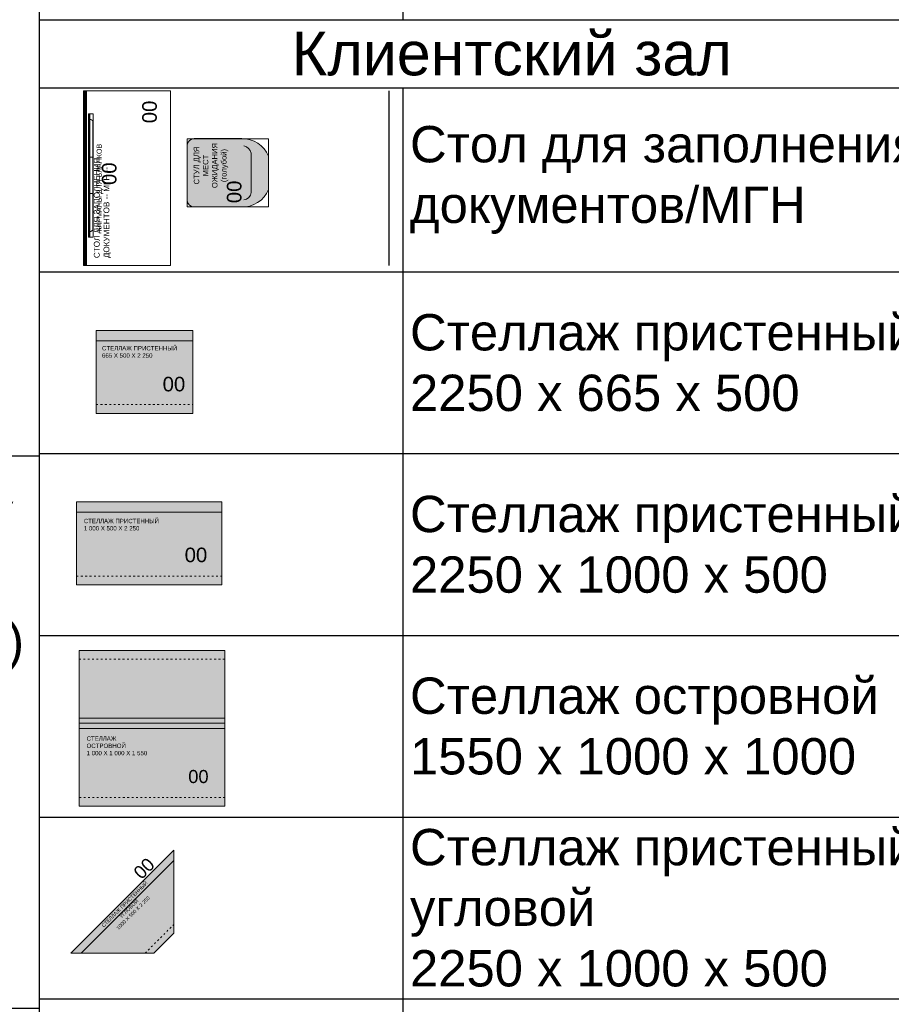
# Model space of a CAD drawing. Header units: millimetres. Extents: x -692150 to 2662533, y -92609 to 65084.
# Tile 41 of 256: x -66138 to -60145, y -47898 to -41125. Entities that reach past the tile are written whole.
import ezdxf
from ezdxf import colors
from ezdxf.entities.mleader import LeaderData, LeaderLine
from ezdxf.math import Vec2, Vec3

# ---------------------------------------------------------------- set-up
doc = ezdxf.new("R2010")
doc.units = ezdxf.units.MM
doc.linetypes.add('ACAD_ISO03W100', pattern=[30, 12, -18])
doc.layers.get('Defpoints').update_dxf_attribs({"color": 30})
doc.layers.add('09_АР_Мебель', color=7, linetype='Continuous', lineweight=9, true_color=0x000000)
doc.layers.add('1. ПОДЛОЖКА', color=7, linetype='Continuous', lineweight=0, true_color=0x9b9292)
doc.layers.add('11_АР_Номер мебели', color=1, linetype='Continuous', lineweight=13, plot=False)
doc.layers.add('17_АР_Текст', color=235, linetype='Continuous', lineweight=0)
doc.styles.add('_ТЕКСТОВЫЙ', font='arial.ttf', dxfattribs={"width": 0.8})
doc.styles.add('HVAC_AEP', font='arial.ttf')
doc.styles.get("Standard").update_dxf_attribs({"font": 'arial.ttf'})

# ---------------------------------------------------------------- blocks, each defined once
blk = doc.blocks.new('*T215')
at = {"color": 0, "linetype": 'ByBlock', "lineweight": -2, "transparency": 16777216}
for p, q in [((0, 0), (8500, 0)), ((0, 0), (0, -27939.33333333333)), ((8500, 0), (8500, -27939.33333333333)), ((0, -469.6666666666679), (8500, -469.6666666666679)), ((4500, -469.6666666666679), (4500, -27939.33333333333)), ((0, -4969.666666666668), (8500, -4969.666666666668)), ((0, -9469.666666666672), (8500, -9469.666666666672)), ((0, -13269.66666666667), (8500, -13269.66666666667)), ((0, -16669.66666666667), (8500, -16669.66666666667)), ((0, -20469.66666666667), (8500, -20469.66666666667)), ((0, -24269.66666666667), (8500, -24269.66666666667)), ((0, -26370.40563892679), (8500, -26370.40563892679)), ((0, -27939.33333333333), (8500, -27939.33333333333))]:
    blk.add_line(p, q, dxfattribs=at)
at = {"color": 0, "lineweight": 15, "transparency": 16777216, "style": 'HVAC_AEP'}
for s, insert, char_height, width, attachment_point in [('{\\H0.83333x;\\C256;Готовые блоки (Барьеры, АРМ, Почтальоны)}', (4250, -234.8333333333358), 300, 8497, 5), ('{\\fCalibri|b0|i0|c204|p34;\\C256;Группа блоков 1200\\P\\PПо невозможности разместить стандартный барьер для приёма посылок, применить откидную столешницу для МГН}', (4550, -2719.666666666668), 250, 3900, 4), ('{\\fCalibri|b0|i0|c204|p34;\\C256;Группа блоков 1400\\P\\PПо невозможности разместить стандартный барьер для приёма посылок, применить откидную столешницу для МГН}', (4550, -7219.666666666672), 250, 3900, 4), ('{\\fCalibri|b0|i0|c204|p34;\\C256;Группа блоков \\P\\PПочта банк 1400}', (4550, -11369.66666666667), 250, 3900, 4), ('{\\fCalibri|b0|i0|c204|p34;\\C256;Группа блоков \\P\\PПочта банк 1200}', (4550, -14969.66666666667), 250, 3900, 4), ('{\\C256;ГРУППА МЕБЕЛИ ЦСУ (ЦЕНТР СОЦИАЛЬНЫХ УСЛУГ)\\P\\PЕсли не помещается в кабинете можно установить в клиентском зале }', (4550, -18569.66666666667), 250, 3900, 4), ('{\\C256;ГРУППА МЕБЕЛИ ЦСУ (ЦЕНТР СОЦИАЛЬНЫХ УСЛУГ)\\P\\P\\fCalibri|b0|i0|c204|p34;Если нет места на стол 1400 ставим выноску на стол МГН 1200}', (4550, -22369.66666666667), 250, 3900, 4)]:
    blk.add_mtext(s, dxfattribs=dict(at, insert=insert, char_height=char_height, width=width, attachment_point=attachment_point))
blk = doc.blocks.new('_Dot')
at = {"color": 0, "linetype": 'ByBlock', "lineweight": -2}
blk.add_line((-0.5, 0), (-1, 0), dxfattribs=at)
at = {"color": 0, "linetype": 'ByBlock', "const_width": 0.5}
blk.add_lwpolyline([(-0.25, 0, 1), (0.25, 0, 1)], format="xyb", close=True, dxfattribs=at)
blk = doc.blocks.new('*T216')
at = {"color": 0, "linetype": 'ByBlock', "lineweight": -2, "transparency": 16777216}
for p, q in [((0, 0), (6500, 0)), ((0, 0), (0, -13669.66666666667)), ((6500, 0), (6500, -13669.66666666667)), ((0, -469.6666666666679), (6500, -469.6666666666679)), ((2500, -469.6666666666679), (2500, -13669.66666666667)), ((0, -1669.666666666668), (6500, -1669.666666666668)), ((0, -2869.666666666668), (6500, -2869.666666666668)), ((0, -4069.666666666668), (6500, -4069.666666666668)), ((0, -5269.666666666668), (6500, -5269.666666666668)), ((0, -6469.666666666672), (6500, -6469.666666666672)), ((0, -7669.666666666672), (6500, -7669.666666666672)), ((0, -8869.666666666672), (6500, -8869.666666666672)), ((0, -10069.66666666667), (6500, -10069.66666666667)), ((0, -11269.66666666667), (6500, -11269.66666666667)), ((0, -12469.66666666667), (6500, -12469.66666666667)), ((0, -13669.66666666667), (6500, -13669.66666666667))]:
    blk.add_line(p, q, dxfattribs=at)
at = {"color": 0, "lineweight": 15, "transparency": 16777216, "style": 'HVAC_AEP'}
for s, insert, char_height, width, attachment_point in [('Хранение (стеллажи, шкафы)', (3250, -234.8333333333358), 300, 6497, 5), ('Стеллаж 400мм', (2550, -1069.666666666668), 250, 3900, 4), ('Стеллаж 600мм', (2550, -2269.666666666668), 250, 3900, 4), ('Стеллаж для^Jрозницы 400мм', (2550, -3469.666666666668), 250, 3900, 4), ('Стеллаж для^Jрозницы 600мм', (2550, -4669.666666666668), 250, 3900, 4), ('Шкаф ТМЦ', (2550, -5869.666666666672), 250, 3900, 4), ('Шкаф для розницы', (2550, -7069.666666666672), 250, 3900, 4), ('Шкаф Архива', (2550, -8269.666666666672), 250, 3900, 4), ('Сейф', (2550, -9469.666666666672), 250, 3900, 4), ('Шкаф уборочного^Jинвентаря', (2550, -10669.66666666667), 250, 3900, 4), ('Шкаф для одежды', (2550, -11869.66666666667), 250, 3900, 4), ('Шкаф для личных^Jвещей', (2550, -13069.66666666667), 250, 3900, 4)]:
    blk.add_mtext(s, dxfattribs=dict(at, insert=insert, char_height=char_height, width=width, attachment_point=attachment_point))
blk = doc.blocks.new('*T217')
at = {"color": 0, "linetype": 'ByBlock', "lineweight": -2, "transparency": 16777216}
for p, q in [((0, 0), (6500, 0)), ((0, 0), (0, -14269.66666666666)), ((6500, 0), (6500, -14269.66666666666)), ((0, -469.6666666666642), (6500, -469.6666666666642)), ((2500, -469.6666666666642), (2500, -14269.66666666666)), ((0, -1735.196452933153), (6500, -1735.196452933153)), ((0, -2985.196452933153), (6500, -2985.196452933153)), ((0, -4235.196452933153), (6500, -4235.196452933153)), ((0, -5485.196452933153), (6500, -5485.196452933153)), ((0, -6735.196452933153), (6500, -6735.196452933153)), ((0, -7985.196452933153), (6500, -7985.196452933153)), ((0, -9235.196452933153), (6500, -9235.196452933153)), ((0, -10335.19645293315), (6500, -10335.19645293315)), ((0, -11435.19645293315), (6500, -11435.19645293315)), ((0, -12535.19645293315), (6500, -12535.19645293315)), ((0, -14269.66666666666), (6500, -14269.66666666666))]:
    blk.add_line(p, q, dxfattribs=at)
at = {"color": 0, "lineweight": 15, "transparency": 16777216, "style": 'HVAC_AEP'}
for s, insert, char_height, width, attachment_point in [('Клиентский зал', (3250, -234.8333333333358), 300, 6497, 5), ('Стол для заполнения^Jдокументов/МГН', (2550, -1102.431559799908), 250, 3900, 4), ('Стеллаж пристенный^J2250 х 665 х 500', (2550, -2360.196452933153), 250, 3900, 4), ('Стеллаж пристенный^J2250 х 1000 х 500', (2550, -3610.196452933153), 250, 3900, 4), ('Стеллаж островной^J1550 х 1000 х 1000', (2550, -4860.196452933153), 250, 3900, 4), ('Стеллаж пристенный^Jугловой^J2250 х 1000 х 500', (2550, -6110.196452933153), 250, 3900, 4), ('Стул для мест^Jожидания (голубой)', (2550, -7360.196452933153), 250, 3900, 4), ('Рекламно^Jинформационный^Jстенд А3', (2550, -8610.196452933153), 250, 3900, 4), ('Информационный^Jстенд А4', (2550, -9785.196452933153), 250, 3900, 4), ('Стойка поворотная^Jдля ГЖП', (2550, -10885.19645293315), 250, 3900, 4), ('Стойка поворотная^Jдля открыток', (2550, -11985.19645293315), 250, 3900, 4), ('Банкомат', (2550, -13402.4315597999), 250, 3900, 4)]:
    blk.add_mtext(s, dxfattribs=dict(at, insert=insert, char_height=char_height, width=width, attachment_point=attachment_point))
blk = doc.blocks.new('Стол для заполнения документов МГН')
at = {"layer": '09_АР_Мебель'}
h = blk.add_hatch(dxfattribs=at)
h.set_pattern_fill('ANSI31', color=256, scale=2)
h.set_pattern_definition([(45, (-33302.09364136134, -20556.41142587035), (-4.490128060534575, 4.490128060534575), [])])
h.paths.add_polyline_path([(1200, 0), (0, 0), (0, -22), (1200, -22)])
for p, q in [((0, 0), (1200, 0)), ((0, -600), (0, 0)), ((1200, 0), (1200, -600)), ((0, -22), (1200, -22)), ((1200, -600), (0, -600))]:
    blk.add_line(p, q, dxfattribs=at)
at = {"flags": 1}
for tag, p in [('ДОП_ИНФОРМАЦИЯ', (787.7301813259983, 48.83808664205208)), ('КОД_ОБОРУДОВАНИЯ', (787.7301813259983, 100.9926651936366)), ('ДОГОВОР', (867.3570370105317, 9.988788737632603))]:
    blk.add_attdef(tag, p, '', height=25, dxfattribs=at)
at = {"layer": '09_АР_Мебель', "insert": (50, -72), "char_height": 40, "attachment_point": 1}
blk.add_mtext_dynamic_manual_height_columns('{\\C0;СТОЛ ДЛЯ ЗАПОЛНЕНИЯ ДОКУМЕНТОВ -- МГН --}', width=800.0000000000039, gutter_width=12.5, heights=[0], dxfattribs=at)
at = {"layer": '11_АР_Номер мебели', "flags": 4}
blk.add_attdef('Номер', (977.7897258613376, -504.8132277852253), '', height=100, dxfattribs=at)
blk = doc.blocks.new('Стул для клиентов голубой')
at = {"layer": '09_АР_Мебель', "transparency": 33554508}
h = blk.add_hatch(color=162, dxfattribs=at)
h.dxf.hatch_style = 1
edge = h.paths.add_edge_path()
edge.add_arc((-184.8229429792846, 509.8229429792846), 50.17736940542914, 90.20217562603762, 179.7978243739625, ccw=False)
edge.add_line((-185, 560), (185, 560))
edge.add_arc((185, 510), 50, 0, 90, ccw=False)
edge.add_line((235, 510), (235, 182.9367912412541))
edge.add_arc((44.79730543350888, 176.8368820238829), 190.3004832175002, -68.31833268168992, 1.8368788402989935, ccw=False)
edge.add_line((115.1037138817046, 0), (-115.1037138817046, 0))
edge.add_arc((-44.15573395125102, 177.4081137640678), 191.0687171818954, 177.2225499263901, 248.20284079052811, ccw=False)
edge.add_line((-235, 186.6666666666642), (-235, 509.9999999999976))
at = {"layer": '09_АР_Мебель'}
for points in [[(-235, 510, -0.4121480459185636), (-185, 560), (185, 560, -0.4142135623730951), (235, 510), (235, 182.9367912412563, -0.316043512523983), (115.1037138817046, 0), (-115.1037138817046, 0, -0.3200077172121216), (-235, 186.6666666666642), (-235, 510)], [(185, 169.4350291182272, -0.3159935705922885), (135, 119.4350291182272), (-135, 119.4350291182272, -0.4142135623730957), (-185, 169.4350291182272, -0.9999999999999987)]]:
    blk.add_lwpolyline(points, format="xyb", dxfattribs=at)
at = {"layer": '1. ПОДЛОЖКА'}
blk.add_lwpolyline([(-234.5071366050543, 560), (234.5071366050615, 560), (234.0142732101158, 0), (-235, 0)], close=True, dxfattribs=at)
at = {"flags": 1}
for tag, p in [('КОД_ОБОРУДОВАНИЯ', (-151.0489313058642, 707.3317879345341)), ('ДОП_ИНФОРМАЦИЯ', (-117.4157130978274, 655.1772093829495)), ('ДОГОВОР', (63.66156064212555, 602.079197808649))]:
    blk.add_attdef(tag, p, '', height=25, dxfattribs=at)
at = {"layer": '09_АР_Мебель', "insert": (49.8404815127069, 395.1068439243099), "char_height": 37.5, "attachment_point": 5}
blk.add_mtext_dynamic_manual_height_columns('{\\C7;СТУЛ ДЛЯ\\PМЕСТ ОЖИДАНИЯ\\P(голубой)}', width=348.4047053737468, gutter_width=12.5, heights=[353.238243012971], dxfattribs=at)
at = {"layer": '11_АР_Номер мебели', "flags": 4}
blk.add_attdef('Номер', (-209.0045104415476, 185.8494982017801), '', height=100, dxfattribs=at)
blk = doc.blocks.new('Карманы для бланков')
at = {"layer": '09_АР_Мебель'}
h = blk.add_hatch(dxfattribs=at)
h.set_pattern_fill('ANSI31', color=256, scale=2)
h.set_pattern_definition([(45, (-19881.27647358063, -29620.09309433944), (-4.490128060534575, 4.490128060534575), [])])
h.paths.add_polyline_path([(850, 0), (850, -10), (0, -10), (0, 0)])
blk.add_point((300, -32))
for p, q in [((40, -10), (40, -10)), ((800, -32), (50, -32)), ((810, -13.92312039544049), (810, -13.92312039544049))]:
    blk.add_line(p, q, dxfattribs=at)
blk.add_lwpolyline([(850, -10), (0, -10), (0, 0), (850, 0)], close=True, dxfattribs=at)
for points in [[(300, -32), (300, -10)], [(550, -32), (550, -10)]]:
    blk.add_lwpolyline(points, dxfattribs=at)
for centre, radius, start, end in [((71.60382114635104, -8.907354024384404), 31.62270365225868, 181.9801111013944, 226.9077984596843), ((782.5747260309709, -10.80669365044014), 27.43713554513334, 309.4272642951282, 1.684826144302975)]:
    blk.add_arc(centre, radius, start, end, dxfattribs=at)
blk.add_point((550, -32), dxfattribs=at)
at = {"layer": '1. ПОДЛОЖКА'}
blk.add_lwpolyline([(850, 0), (0.5162539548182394, 0), (0.5162539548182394, -32.09407538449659), (850, -32.09407538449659)], close=True, dxfattribs=at)
at = {"flags": 1}
for tag, p in [('КОД_ОБОРУДОВАНИЯ', (7.725517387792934, 111.3692412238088)), ('ДОП_ИНФОРМАЦИЯ', (7.725517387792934, 59.21466267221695)), ('ДОГОВОР', (12.84392498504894, 9.233902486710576))]:
    blk.add_attdef(tag, p, '', height=25, dxfattribs=at)
at = {"layer": '09_АР_Мебель', "lineweight": 0, "insert": (340.8056712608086, -56.8995155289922), "char_height": 35, "attachment_point": 2}
blk.add_mtext_dynamic_manual_height_columns('{\\C7;КАРМАНЫ ДЛЯ БЛАНКОВ}', width=600, gutter_width=12.5, heights=[0], dxfattribs=at)
at = {"layer": '11_АР_Номер мебели', "flags": 4}
blk.add_attdef('Номер', (359.3937848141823, -193.1819042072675), '', height=100, dxfattribs=at)
blk = doc.blocks.new('Группа (стол МГН)')
at = {"layer": '1. ПОДЛОЖКА'}
blk.add_lwpolyline([(0, 0), (1200, 0), (1200, -600), (0, -600)], close=True, dxfattribs=at)
at = {"layer": 'Defpoints', "color": 251}
blk.add_line((1200, -2099.999999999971), (0, -2100.000000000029), dxfattribs=at)
ref = blk.add_blockref('Стол для заполнения документов МГН', (0, 0))
ref.add_attrib('Номер', '00', (977.7897258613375, -504.8132277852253), dxfattribs={"layer": '11_АР_Номер мебели', "height": 100})
ref = blk.add_blockref('Карманы для бланков', (193.3680413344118, -34.194777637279))
ref.add_attrib('Номер', '00', (552.7618261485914, -227.3766818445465), dxfattribs={"layer": '11_АР_Номер мебели', "height": 100})
ref = blk.add_blockref('Стул для клиентов голубой', (636.8456315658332, -1272.780429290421))
ref.add_attrib('Номер', '00', (427.8411211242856, -1086.930931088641), dxfattribs={"layer": '11_АР_Номер мебели', "height": 100})
blk = doc.blocks.new('Стеллаж торговый 1000х500х2250')
at = {"layer": '09_АР_Мебель', "lineweight": 0, "transparency": 33554483}
h = blk.add_hatch(color=162, dxfattribs=at)
h.dxf.hatch_style = 1
h.paths.add_polyline_path([(1000, 0), (0, 0), (0, -570), (1000, -570)])
at = {"layer": '09_АР_Мебель'}
for p, q in [((1000, 0), (0, 0)), ((0, 0), (0, -570)), ((1000, -570), (1000, 0)), ((0, -570), (1000, -570))]:
    blk.add_line(p, q, dxfattribs=at)
at = {"layer": '09_АР_Мебель', "lineweight": 0}
blk.add_line((0, -70), (1000, -70), dxfattribs=at)
at = {"layer": '09_АР_Мебель', "linetype": 'ACAD_ISO03W100', "lineweight": 0}
blk.add_line((0, -510), (1000, -510), dxfattribs=at)
at = {"flags": 1}
for tag, p in [('КОД_ОБОРУДОВАНИЯ', (595.1029466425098, 152.6786864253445)), ('ДОП_ИНФОРМАЦИЯ', (595.1029466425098, 100.5241078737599)), ('ДОГОВОР', (596.3138031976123, 37.32323183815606))]:
    blk.add_attdef(tag, p, '', height=25, dxfattribs=at)
at = {"layer": '09_АР_Мебель', "insert": (50, -116.1526616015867), "char_height": 30, "attachment_point": 1}
blk.add_mtext_dynamic_manual_height_columns('СТЕЛЛАЖ ПРИСТЕННЫЙ \\P1 000 Х 500 Х 2 250', width=770.9482064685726, gutter_width=12.5, heights=[0], dxfattribs=at)
at = {"layer": '11_АР_Номер мебели'}
blk.add_attdef('Номер', (743.1681767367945, -414.3126777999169), '', height=100, dxfattribs=at)
blk = doc.blocks.new('*U264')
at = {"layer": '1. ПОДЛОЖКА'}
blk.add_lwpolyline([(1000, 0), (0, 0), (0, -570), (1000, -570)], close=True, dxfattribs=at)
blk.add_blockref('Стеллаж торговый 1000х500х2250', (0, 0)).add_auto_attribs({'Номер': '00'})
blk = doc.blocks.new('Стеллаж торговый островной 1000х1000х1550')
at = {"layer": '09_АР_Мебель', "lineweight": 0, "true_color": 0xff52ff, "transparency": 33554483}
h = blk.add_hatch(color=211, dxfattribs=at)
h.dxf.hatch_style = 1
h.paths.add_polyline_path([(1000, 0), (0, 0), (0, -500), (1000, -500)])
h.paths.add_polyline_path([(1000.000034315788, -500.0000111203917), (3.431578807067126e-05, -500.0000111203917), (3.431578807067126e-05, -1070), (1000.000034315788, -1070)])
at = {"layer": '09_АР_Мебель'}
for p, q in [((1000, 0), (0, 0)), ((0, 0), (0, -500)), ((1000, -500), (1000, 0)), ((3.431578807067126e-05, -500.0000111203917), (3.431578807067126e-05, -1070)), ((1000.000034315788, -535.0000111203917), (3.431578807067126e-05, -535.0000111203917)), ((1000.000034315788, -1070), (1000.000034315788, -500.0000111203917)), ((3.431578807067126e-05, -1070), (1000.000034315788, -1070))]:
    blk.add_line(p, q, dxfattribs=at)
at = {"layer": '09_АР_Мебель', "linetype": 'ACAD_ISO03W100', "lineweight": 0}
for p, q in [((1000, -60), (0, -60)), ((3.431578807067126e-05, -1010), (1000.000034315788, -1010))]:
    blk.add_line(p, q, dxfattribs=at)
at = {"layer": '09_АР_Мебель', "lineweight": 0}
blk.add_line((0, -465), (1000, -465), dxfattribs=at)
at = {"flags": 1}
for tag, p in [('КОД_ОБОРУДОВАНИЯ', (593.5668674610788, 78.52684498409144)), ('ДОП_ИНФОРМАЦИЯ', (593.5668674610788, 26.37226643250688)), ('ДОГОВОР', (1035.64341100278, -4.36505891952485e-15))]:
    blk.add_attdef(tag, p, '', height=25, dxfattribs=at)
at = {"layer": '09_АР_Мебель', "insert": (50.00003431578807, -590.0000111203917), "char_height": 30, "attachment_point": 1}
blk.add_mtext_dynamic_manual_height_columns('СТЕЛЛАЖ \\PОСТРОВНОЙ\\P1 000 Х 1 000 Х 1 550', width=770.9482064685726, gutter_width=12.5, heights=[0], dxfattribs=at)
at = {"layer": '11_АР_Номер мебели'}
blk.add_attdef('Номер', (749.0311810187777, -911.2205341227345), '', height=90, dxfattribs=at)
blk = doc.blocks.new('*U267')
at = {"layer": '1. ПОДЛОЖКА'}
blk.add_lwpolyline([(0, 0), (1000.000034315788, 0), (1000.000034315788, -1070), (0, -1070)], close=True, dxfattribs=at)
blk.add_lwpolyline([(1000.000034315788, -500.0000111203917), (0, -500.0000111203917)], dxfattribs=at)
blk.add_blockref('Стеллаж торговый островной 1000х1000х1550', (0, 0)).add_auto_attribs({'Номер': '00'})
blk = doc.blocks.new('Стеллаж торговый 665х500х2250')
at = {"layer": '09_АР_Мебель', "lineweight": 0, "transparency": 33554483}
h = blk.add_hatch(color=162, dxfattribs=at)
h.dxf.hatch_style = 1
h.paths.add_polyline_path([(665, 0), (0, 0), (0, -570), (665, -570)])
at = {"layer": '09_АР_Мебель'}
for p, q in [((665, 0), (0, 0)), ((0, 0), (0, -570)), ((665, -570), (665, 0)), ((0, -570), (665, -570))]:
    blk.add_line(p, q, dxfattribs=at)
at = {"layer": '09_АР_Мебель', "lineweight": 0}
blk.add_line((0, -70), (665, -70), dxfattribs=at)
at = {"layer": '09_АР_Мебель', "linetype": 'ACAD_ISO03W100', "lineweight": 0}
blk.add_line((0, -510), (665, -510), dxfattribs=at)
at = {"flags": 1}
for tag, p in [('КОД_ОБОРУДОВАНИЯ', (260.2130339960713, 138.8298819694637)), ('ДОП_ИНФОРМАЦИЯ', (260.2130339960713, 86.67530341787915)), ('ДОГОВОР', (261.9383886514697, 33.81989199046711))]:
    blk.add_attdef(tag, p, '', height=25, dxfattribs=at)
at = {"layer": '09_АР_Мебель', "insert": (39.55951542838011, -106.8615840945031), "char_height": 30, "attachment_point": 1}
blk.add_mtext_dynamic_manual_height_columns('СТЕЛЛАЖ ПРИСТЕННЫЙ\\P665 Х 500 Х 2 250', width=615, gutter_width=12.5, heights=[0], dxfattribs=at)
at = {"layer": '11_АР_Номер мебели'}
blk.add_attdef('Номер', (456.4685127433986, -418.6236505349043), '', height=100, dxfattribs=at)
blk = doc.blocks.new('*U265')
at = {"layer": '1. ПОДЛОЖКА'}
blk.add_lwpolyline([(0, 0), (665, 0), (665, -570), (0, -570)], close=True, dxfattribs=at)
blk.add_blockref('Стеллаж торговый 665х500х2250', (0, 0)).add_auto_attribs({'Номер': '00'})
blk = doc.blocks.new('Стеллаж пристенный угловой')
at = {"layer": '09_АР_Мебель', "lineweight": 0, "transparency": 33554483}
h = blk.add_hatch(color=162, dxfattribs=at)
h.dxf.hatch_style = 1
h.paths.add_polyline_path([(707.1067811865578, 707.1067811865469), (0, 0), (570, -7.275957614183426e-12), (707.1067811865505, 137.1067811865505)])
at = {"layer": '09_АР_Мебель'}
for p, q in [((707.1067811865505, 707.1067811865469), (0, 0)), ((707.1067811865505, 707.1067811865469), (707.1067811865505, 137.1067811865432)), ((707.1067811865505, 637.1067811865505), (70, 3.637978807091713e-12)), ((707.1067811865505, 137.1067811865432), (570, 0)), ((0, 0), (570, 0))]:
    blk.add_line(p, q, dxfattribs=at)
at = {"layer": '09_АР_Мебель', "linetype": 'ACAD_ISO03W100', "lineweight": 0}
blk.add_line((510, 0), (707.1067811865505, 197.1067811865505), dxfattribs=at)
at = {"flags": 1}
for tag, p in [('КОД_ОБОРУДОВАНИЯ', (233.2052502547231, 464.4357587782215)), ('ДОП_ИНФОРМАЦИЯ', (269.2913921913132, 426.7808729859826)), ('ДОГОВОР', (307.5688726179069, 394.2369184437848))]:
    blk.add_attdef(tag, p, '', height=25, rotation=43.78129110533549, dxfattribs=at)
at = {"layer": '09_АР_Мебель', "insert": (359.6252115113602, 344.343186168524), "char_height": 25, "attachment_point": 2, "rotation": 44.99999999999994}
blk.add_mtext_dynamic_manual_height_columns('СТЕЛЛАЖ ПРИСТЕННЫЙ\\PУГЛОВОЙ\\P1000 Х 500 Х 2 250', width=553.3350738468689, gutter_width=12.5, heights=[0], dxfattribs=at)
at = {"layer": '11_АР_Номер мебели'}
blk.add_attdef('Номер', (484.7518929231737, 501.4459849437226), '', height=90, rotation=45, dxfattribs=at)
blk = doc.blocks.new('*U266')
at = {"layer": '1. ПОДЛОЖКА'}
blk.add_lwpolyline([(691.9791716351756, 272.9750559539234), (-15.12760955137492, -434.1317252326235), (554.8723904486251, -434.1317252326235), (691.9791716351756, -297.0249440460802), (691.9791716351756, 272.9750559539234)], dxfattribs=at)
blk.add_blockref('Стеллаж пристенный угловой', (-15.12760955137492, -434.1317252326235)).add_auto_attribs({'Номер': '00'})

msp = doc.modelspace()

# ---------------------------------------------------------------- block references
for name, p in [('*T215', (-74504.52991571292, -27455.10537215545)), ('*T216', (-66004.52991571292, -27455.10537215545)), ('*T217', (-66004.52991571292, -41124.77203882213)), ('*U265', (-65612.01906562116, -43262.81803260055)), ('*U264', (-65747.33739884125, -44442.06002941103)), ('*U267', (-65728.42870381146, -45464.53625309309)), ('*U266', (-65770.55813655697, -47111.28945467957))]:
    msp.add_blockref(name, p)
at = {"rotation": 90}
msp.add_blockref('Группа (стол МГН)', (-65700.63662278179, -42814.81813103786), dxfattribs=at)

# ---------------------------------------------------------------- leaders
at = {"layer": '17_АР_Текст', "lineweight": 18}
ml = msp.add_multileader_mtext('Standard', dxfattribs=at)
ml.set_content('ЦСУ оборудование:\\PМонитор 23,8"\\PСистемный блок (с комплектующими)\\PИсточник бесперебойного питания\\PМышь, клавиатура\\PWeb-камера\\PМФУ лазерный', color=256, style='_ТЕКСТОВЫЙ')
ml.set_leader_properties(lineweight=0)
ml.set_arrow_properties(name='DOT')
ml.build(insert=Vec2(0, 0))
ml.multileader.update_dxf_attribs({"text_left_attachment_type": 6, "text_right_attachment_type": 6, "dogleg_length": 0.3600000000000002, "arrow_head_size": 50, "scale": 100})
ctx = ml.context
ctx.base_point, ctx.scale, ctx.char_height, ctx.arrow_head_size, ctx.landing_gap_size, ctx.plane_origin = Vec3(-74068.29152371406, -45779.57675444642), 100, 200, 50, 100, Vec3(-68828.30775664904, -40627.4056790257)
ctx.left_attachment, ctx.right_attachment, ctx.attachment_type = 6, 6, 2
notes = []
notes.append((ctx, [(1, (1, 1, 0), (-74104.29152371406, -45779.57675444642), (1, 0), 36.00000000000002, [(0, [(-74104.29152371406, -44789.73492717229)], 0, [])])]))
ctx.mtext.insert, ctx.mtext.width, ctx.mtext.defined_height, ctx.mtext.flow_direction = Vec3(-73968.29152371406, -45524.05151570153), 5220.323782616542, 815.5168005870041, 5
for ctx, leaders in notes:
    for number, flags, end, landing, length, lines in leaders:
        leader = LeaderData()
        leader.index, (leader.has_last_leader_line, leader.has_dogleg_vector, leader.attachment_direction) = number, flags
        leader.last_leader_point, leader.dogleg_vector, leader.dogleg_length = Vec3(end), Vec3(landing), length
        for number, points, colour, breaks in lines:
            line = LeaderLine()
            line.index, line.vertices, line.color, line.breaks = number, Vec3.list(points), colors.encode_raw_color(colour), breaks
            leader.lines.append(line)
        ctx.leaders.append(leader)

doc.saveas('drawing.dxf')
